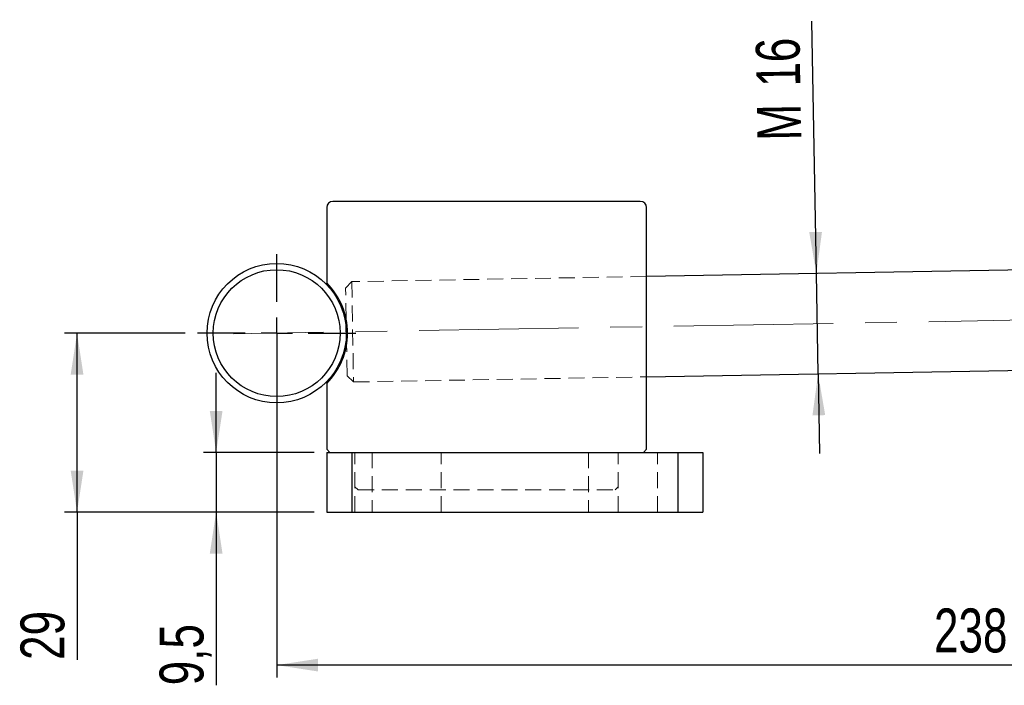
# Model space of a CAD drawing. Header units: millimetres. Extents: x 41 to 391, y 27 to 290.
# Tile 21 of 33: x 52 to 130, y 153 to 206. Entities that reach past the tile are written whole.
import ezdxf

# ---------------------------------------------------------------- set-up
doc = ezdxf.new("R2010")
doc.units = ezdxf.units.MM
doc.linetypes.add('CENTERX2', pattern=[20.32, 12.7, -2.54, 2.54, -2.54])
doc.linetypes.add('HIDDEN', pattern=[1.905, 1.27, -0.635])
doc.layers.add('FORMATO', color=179, linetype='Continuous')
doc.styles.add('SLDTEXTSTYLE0', font='TXT', dxfattribs={"width": 0.75})
doc.dimstyles.new('SLDDIMSTYLE1', dxfattribs={"dimtxt": 3.5, "dimasz": 3.302, "dimexe": 0, "dimexo": 0.0625, "dimgap": 0.875, "dimtad": 1, "dimdec": 3, "dimlfac": 2, "dimrnd": 1e-09, "dimzin": 12, "dimdsep": 46, "dimtxsty": 'SLDTEXTSTYLE0', "dimsah": 1, "dimcen": 0.09, "dimadec": 0, "dimazin": 3, "dimtfac": 1, "dimtdec": 3, "dimtmove": 0, "dimatfit": 0, "dimfxl": 0, "dimfrac": 2, "dimtolj": 1, "dimtzin": 12, "dimarcsym": 0})
doc.dimstyles.new('SLDDIMSTYLE2', dxfattribs={"dimtxt": 3.5, "dimasz": 3.302, "dimexe": 0, "dimexo": 0.0625, "dimgap": 0.875, "dimtad": 1, "dimdec": 1, "dimlfac": 2, "dimrnd": 1e-09, "dimzin": 12, "dimdsep": 46, "dimtxsty": 'SLDTEXTSTYLE0', "dimsah": 1, "dimcen": 0.09, "dimadec": 0, "dimazin": 3, "dimtfac": 1, "dimtmove": 0, "dimatfit": 0, "dimfxl": 0, "dimfrac": 2, "dimtolj": 1, "dimtzin": 12, "dimarcsym": 0})
doc.dimstyles.new('SLDDIMSTYLE3', dxfattribs={"dimtxt": 3.5, "dimasz": 3.302, "dimexe": 0, "dimexo": 0.0625, "dimgap": 0.875, "dimtad": 1, "dimdec": 0, "dimlfac": 2, "dimrnd": 1e-09, "dimzin": 12, "dimdsep": 46, "dimtxsty": 'SLDTEXTSTYLE0', "dimsah": 1, "dimcen": 0.09, "dimadec": 0, "dimazin": 3, "dimtfac": 1, "dimtdec": 0, "dimtofl": 0, "dimtmove": 0, "dimatfit": 3, "dimfxl": 0, "dimfrac": 2, "dimtolj": 1, "dimtzin": 12, "dimarcsym": 0})

# ---------------------------------------------------------------- blocks, each defined once
blk = doc.blocks.new('_D_1')
at = {"layer": 'FORMATO'}
for p, q in [((115.078, 185.914), (114.725, 206.007)), ((115.219, 177.916), (115.078, 185.914)), ((115.219, 177.916), (115.33, 171.567))]:
    blk.add_line(p, q, dxfattribs=at)
for points in [[(115.078, 185.914), (115.528, 189.225), (114.512, 189.207)], [(115.219, 177.916), (114.769, 174.605), (115.785, 174.623)]]:
    blk.add_solid(points, dxfattribs=at)
at = {"layer": 'FORMATO', "char_height": 3.5, "attachment_point": 1, "rotation": 91.00706, "style": 'SLDTEXTSTYLE0'}
for s, insert in [('16', (110.305, 200.756)), ('M', (110.38, 196.469))]:
    blk.add_mtext(s, dxfattribs=dict(at, insert=insert))
blk = doc.blocks.new('_D_2')
at = {"layer": 'FORMATO'}
for p, q in [((67.22, 171.657), (67.22, 178.007)), ((75.037, 171.657), (66.22, 171.657)), ((67.22, 171.657), (67.22, 166.895)), ((75.037, 166.895), (66.22, 166.895)), ((67.22, 166.895), (67.22, 153.093))]:
    blk.add_line(p, q, dxfattribs=at)
for points in [[(67.22, 171.657), (67.728, 174.959), (66.712, 174.959)], [(67.22, 166.895), (66.712, 163.593), (67.728, 163.593)]]:
    blk.add_solid(points, dxfattribs=at)
at = {"layer": 'FORMATO', "insert": (62.708, 153.093), "char_height": 3.5, "attachment_point": 1, "rotation": 90, "style": 'SLDTEXTSTYLE0'}
blk.add_mtext('9,5', dxfattribs=at)
blk = doc.blocks.new('_D_3')
at = {"layer": 'FORMATO'}
for p, q in [((64.741, 181.157), (55.129, 181.157)), ((56.129, 166.895), (56.129, 181.157)), ((75.037, 166.895), (55.129, 166.895)), ((56.129, 166.895), (56.129, 155.114))]:
    blk.add_line(p, q, dxfattribs=at)
for points in [[(56.129, 181.157), (55.621, 177.855), (56.637, 177.855)], [(56.129, 166.895), (56.637, 170.197), (55.621, 170.197)]]:
    blk.add_solid(points, dxfattribs=at)
at = {"layer": 'FORMATO', "insert": (51.617, 155.114), "char_height": 3.5, "attachment_point": 1, "rotation": 90, "style": 'SLDTEXTSTYLE0'}
blk.add_mtext('29', dxfattribs=at)
blk = doc.blocks.new('_D_4')
at = {"layer": 'FORMATO'}
for p, q in [((72.047, 180.157), (72.047, 153.703)), ((191.29, 173.035), (191.29, 153.703)), ((191.29, 154.703), (72.047, 154.703))]:
    blk.add_line(p, q, dxfattribs=at)
for points in [[(72.047, 154.703), (75.349, 154.195), (75.349, 155.211)], [(191.29, 154.703), (187.988, 155.211), (187.988, 154.195)]]:
    blk.add_solid(points, dxfattribs=at)
at = {"layer": 'FORMATO', "insert": (124.459, 159.215), "char_height": 3.5, "attachment_point": 1, "style": 'SLDTEXTSTYLE0'}
blk.add_mtext('238', dxfattribs=at)
blk = doc.blocks.new('SW_CENTERMARKSYMBOL_0')
at = {"layer": 'FORMATO', "color": 0}
for p, q in [((0, 2.5), (0, 6)), ((-25.486, 3.33), (-25.486, 5.28)), ((-95.017, 0.83), (-95.017, 4.636)), ((-25.486, 0.83), (-25.486, 2.08)), ((-27.986, 0.83), (-29.936, 0.83)), ((-25.486, 0.83), (-26.736, 0.83)), ((-25.486, 0.83), (-25.486, -0.42)), ((-25.486, 0.83), (-24.236, 0.83)), ((-22.986, 0.83), (-21.036, 0.83)), ((0, 0), (0, 1.25)), ((-2.5, 0), (-6, 0)), ((0, 0), (-1.25, 0)), ((0, 0), (0, -1.25)), ((0, 0), (1.25, 0)), ((2.5, 0), (6, 0)), ((-95.017, -1.67), (-95.017, -0.42)), ((-97.517, -1.67), (-101.323, -1.67)), ((-95.017, -1.67), (-96.267, -1.67)), ((-95.017, -1.67), (-95.017, -2.92)), ((-95.017, -1.67), (-93.767, -1.67)), ((-92.517, -1.67), (-88.71, -1.67)), ((-25.486, -1.67), (-25.486, -3.62)), ((0, -2.5), (0, -6)), ((-95.017, -4.17), (-95.017, -7.976))]:
    blk.add_line(p, q, dxfattribs=at)

msp = doc.modelspace()

# ---------------------------------------------------------------- linework, layer by layer
at = {"color": 7, "linetype": 'Continuous', "lineweight": 25}
for p, q in [((101.03739, 191.65747), (76.53739, 191.65747)), ((76.03739, 191.15747), (76.03739, 185.15747)), ((101.53739, 171.90747), (101.53739, 191.15747)), ((135.57716, 186.27484), (101.53739, 185.67647)), ((77.62049, 180.2303), (77.58446, 182.27994)), ((101.53739, 177.67524), (135.5166, 178.27254)), ((76.03739, 177.15747), (76.03739, 171.90747)), ((76.03739, 171.90747), (76.28739, 171.65747)), ((76.03739, 171.65747), (76.03739, 166.89497)), ((76.03739, 171.65747), (78.03739, 171.65747)), ((78.03739, 171.65747), (78.03739, 166.89497)), ((78.03739, 171.65747), (104.03739, 171.65747)), ((101.28739, 171.65747), (101.53739, 171.90747)), ((104.03739, 171.65747), (104.03739, 166.89497)), ((104.03739, 171.65747), (106.03739, 171.65747)), ((106.03739, 171.65747), (106.03739, 166.89497)), ((76.03739, 166.89497), (78.03739, 166.89497)), ((78.03739, 166.89497), (104.03739, 166.89497)), ((104.03739, 166.89497), (106.03739, 166.89497))]:
    msp.add_line(p, q, dxfattribs=at)
at = {"color": 7, "linetype": 'HIDDEN', "lineweight": 18}
for p, q in [((101.53739, 185.67647), (78.0321, 185.26329)), ((78.0321, 185.26329), (77.54096, 184.75458)), ((77.58446, 182.27994), (77.54096, 184.75458)), ((78.0321, 185.26329), (78.1727, 177.26453)), ((77.66399, 177.75566), (77.62049, 180.2303)), ((77.66399, 177.75566), (78.1727, 177.26453)), ((78.1727, 177.26453), (101.53739, 177.67524)), ((78.03739, 171.65747), (78.03739, 166.89497)), ((78.28739, 166.89497), (78.28739, 171.65747)), ((79.66239, 171.65747), (79.66239, 166.89497)), ((85.16239, 166.89497), (85.16239, 171.65747)), ((96.91239, 171.65747), (96.91239, 166.89497)), ((99.28739, 166.89497), (99.28739, 171.65747)), ((102.41239, 166.89497), (102.41239, 171.65747)), ((104.03739, 171.65747), (104.03739, 166.89497)), ((78.28739, 168.90747), (78.53739, 168.65747)), ((99.03739, 168.65747), (99.28739, 168.90747)), ((78.53739, 168.65747), (99.03739, 168.65747))]:
    msp.add_line(p, q, dxfattribs=at)
at = {"color": 7, "linetype": 'Continuous', "lineweight": 25}
for radius in [5.55625, 5.05625]:
    msp.add_circle((72.04709, 181.15747), radius, dxfattribs=at)
for centre, radius, start, end in [((76.53739, 191.15747), 0.5, 90, 180), ((101.03739, 191.15747), 0.5, 0, 90), ((72.04709, 181.15747), 5.65, 314.9304499, 45.0695501)]:
    msp.add_arc(centre, radius, start, end, dxfattribs=at)
at = {"layer": 'FORMATO', "linetype": 'CENTERX2', "lineweight": 18}
msp.add_line((177.37474, 183.00895), (68.59755, 181.09683), dxfattribs=at)

# ---------------------------------------------------------------- block references
at = {"layer": 'FORMATO'}
msp.add_blockref('SW_CENTERMARKSYMBOL_0', (167.06366, 182.8277), dxfattribs=at)

# ---------------------------------------------------------------- dimensions: what is measured, and where the dimension line sits
dim = msp.add_linear_dim(base=(115.07795, 185.91449), p1=(78.1727, 177.26453), p2=(78.0321, 185.26329), angle=271.0070599, text='M<>', dimstyle='SLDDIMSTYLE1', dxfattribs=at)
dim.commit()
dim.dimension.update_dxf_attribs({"geometry": '_D_1', "text_midpoint": (114.80789, 201.27771), "dimtype": 160})
for base, p1, p2, dimstyle, picture, middle in [((56.1289, 181.15747), (76.03739, 166.89497), (65.74084, 181.15747), 'SLDDIMSTYLE3', '_D_3', (56.1289, 157.69985)), ((67.21966, 166.89497), (76.03739, 171.65747), (76.03739, 166.89497), 'SLDDIMSTYLE2', '_D_2', (67.21966, 156.32595))]:
    dim = msp.add_linear_dim(base=base, p1=p1, p2=p2, angle=90, dimstyle=dimstyle, dxfattribs=at)
    dim.commit()
    dim.dimension.update_dxf_attribs({"geometry": picture, "text_midpoint": middle, "dimtype": 160})
dim = msp.add_linear_dim(base=(72.04709, 154.70319), p1=(191.29037, 174.03471), p2=(72.04709, 181.15747), dimstyle='SLDDIMSTYLE3', dxfattribs=at)
dim.commit()
dim.dimension.update_dxf_attribs({"geometry": '_D_4', "text_midpoint": (128.33829, 154.70319), "dimtype": 160})

doc.saveas('drawing.dxf')
